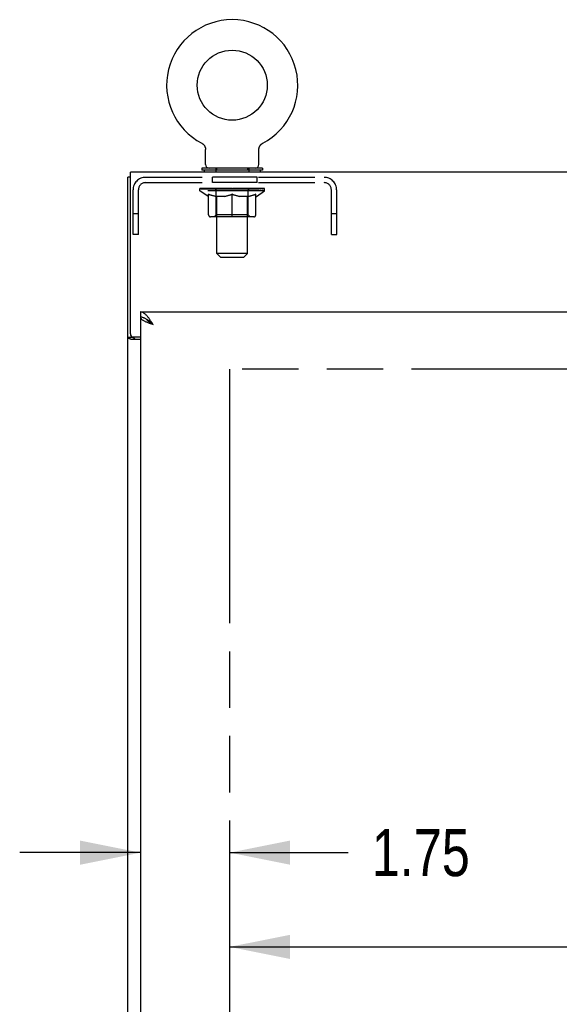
# Model space of a CAD drawing. Header units: inches. Extents: x 0 to 202, y 0 to 130.
# Tile 43 of 77: x 39 to 50, y 79 to 98. Entities that reach past the tile are written whole.
import ezdxf

# ---------------------------------------------------------------- set-up
doc = ezdxf.new("R2010")
doc.units = ezdxf.units.IN
doc.header["$LTSCALE"] = 11.091132
doc.header["$MEASUREMENT"] = 0
doc.linetypes.add('HIDDEN', pattern=[0.2, 0.1, -0.1])
doc.linetypes.add('PHANTOM', pattern=[0.8, 0.45, -0.05, 0.1, -0.05, 0.1, -0.05])
doc.layers.get('0').update_dxf_attribs({"linetype": 'CONTINUOUS'})
for name, color, linetype in [('02___PRT_ALL_AXES', 7, 'CONTINUOUS'), ('AVAILABLE_DOOR_SPACE', 7, 'CONTINUOUS'), ('DEFAULT_2', 8, 'HIDDEN'), ('DIMENSIONS', 7, 'CONTINUOUS')]:
    doc.layers.add(name, color=color, linetype=linetype)
doc.styles.get("Standard").update_dxf_attribs({"font": 'txt', "width": 0.8})
doc.dimstyles.new('DIMSTYLE_3', dxfattribs={"dimtxt": 0.925249, "dimasz": 1.186217, "dimexe": 0.09, "dimexo": 0.07, "dimgap": 0.039, "dimtad": 0, "dimtih": 1, "dimtoh": 1, "dimzin": 4, "dimdsep": 46, "dimtxsty": 'Standard', "dimblk": '_FILLED', "dimblk1": '_FILLED', "dimblk2": '_FILLED', "dimcen": 0.09, "dimadec": 0, "dimazin": 0, "dimtfac": 1, "dimtofl": 0, "dimtmove": 0, "dimatfit": 3, "dimldrblk": '_FILLED', "dimfxl": 0, "dimtolj": 1, "dimtzin": 4, "dimarcsym": 0})

# ---------------------------------------------------------------- blocks, each defined once
blk = doc.blocks.new('_FILLED')
at = {"color": 0, "linetype": 'ByBlock'}
blk.add_solid([(0, 0), (-1, 0.2), (-1, -0.2)], dxfattribs=at)
blk = doc.blocks.new('*D15')
at = {"layer": 'DIMENSIONS', "color": 2, "linetype": 'Continuous'}
for p, q in [((43.529, 79.733), (51.882, 79.733)), ((60.966, 79.733), (56.509, 79.733))]:
    blk.add_line(p, q, dxfattribs=at)
at = {"layer": 'DIMENSIONS', "color": 2, "linetype": 'Continuous', "xscale": 1.1862172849, "yscale": 1.1862172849, "zscale": 1.1862172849, "rotation": 180}
blk.add_blockref('_FILLED', (43.529, 79.733), dxfattribs=at)
at = {"layer": 'DIMENSIONS', "color": 2, "linetype": 'Continuous', "xscale": 1.1862172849, "yscale": 1.1862172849, "zscale": 1.1862172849}
blk.add_blockref('_FILLED', (60.966, 79.733), dxfattribs=at)
at = {"layer": 'DIMENSIONS', "color": 2, "linetype": 'Continuous', "insert": (54.195, 80.196), "char_height": 0.9252, "width": 3.701, "attachment_point": 2, "line_spacing_factor": 0.9}
blk.add_mtext('17.44', dxfattribs=at)
blk = doc.blocks.new('*D16')
at = {"layer": 'DIMENSIONS', "color": 2, "linetype": 'Continuous'}
for p, q in [((41.779, 81.585), (39.406, 81.585)), ((43.529, 81.585), (45.858, 81.585))]:
    blk.add_line(p, q, dxfattribs=at)
at = {"layer": 'DIMENSIONS', "color": 2, "linetype": 'Continuous', "xscale": 1.1862172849, "yscale": 1.1862172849, "zscale": 1.1862172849}
blk.add_blockref('_FILLED', (41.779, 81.585), dxfattribs=at)
at = {"layer": 'DIMENSIONS', "color": 2, "linetype": 'Continuous', "xscale": 1.1862172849, "yscale": 1.1862172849, "zscale": 1.1862172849, "rotation": 180}
blk.add_blockref('_FILLED', (43.529, 81.585), dxfattribs=at)
at = {"layer": 'DIMENSIONS', "color": 2, "linetype": 'Continuous', "insert": (46.321, 82.048), "char_height": 0.9252, "width": 2.9608, "attachment_point": 1, "line_spacing_factor": 0.9}
blk.add_mtext('1.75', dxfattribs=at)
blk = doc.blocks.new('*D19')
at = {"layer": 'DIMENSIONS', "color": 2, "linetype": 'Continuous'}
for p, q in [((50.495, 91.087), (50.495, 67.887)), ((50.495, 42.837), (50.495, 64.649))]:
    blk.add_line(p, q, dxfattribs=at)
at = {"layer": 'DIMENSIONS', "color": 2, "linetype": 'Continuous', "xscale": 1.1862172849, "yscale": 1.1862172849, "zscale": 1.1862172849}
for p, rotation in [((50.495, 91.087), 90), ((50.495, 42.837), 270)]:
    blk.add_blockref('_FILLED', p, dxfattribs=dict(at, rotation=rotation))
at = {"layer": 'DIMENSIONS', "color": 2, "linetype": 'Continuous', "insert": (50.495, 67.425), "char_height": 0.9252, "width": 3.701, "attachment_point": 2, "line_spacing_factor": 0.9}
blk.add_mtext('48.25\\Ptyp.', dxfattribs=at)

msp = doc.modelspace()

# ---------------------------------------------------------------- linework, layer by layer
at = {"color": 7, "linetype": 'Continuous'}
for p, q in [((42.981, 95.529), (42.981, 95.529)), ((42.981, 95.529), (42.985, 95.526)), ((42.982, 95.528), (42.984, 95.527)), ((42.985, 95.526), (42.99, 95.523)), ((42.99, 95.523), (42.994, 95.521)), ((42.994, 95.521), (42.999, 95.518)), ((43.003, 95.515), (43.007, 95.511)), ((43.011, 95.508), (43.014, 95.504)), ((43.018, 95.5), (43.022, 95.497)), ((43.022, 95.497), (43.025, 95.492)), ((43.025, 95.493), (43.028, 95.488)), ((43.028, 95.488), (43.031, 95.484)), ((43.031, 95.484), (43.034, 95.48)), ((43.034, 95.48), (43.037, 95.475)), ((43.037, 95.476), (43.04, 95.471)), ((43.04, 95.471), (43.042, 95.466)), ((43.042, 95.466), (43.044, 95.462)), ((43.044, 95.462), (43.046, 95.457)), ((43.046, 95.457), (43.048, 95.452)), ((43.048, 95.452), (43.05, 95.447)), ((43.05, 95.447), (43.052, 95.442)), ((43.052, 95.442), (43.053, 95.437)), ((43.053, 95.437), (43.054, 95.432)), ((43.054, 95.432), (43.055, 95.427)), ((43.055, 95.427), (43.056, 95.422)), ((43.058, 95.109), (43.058, 95.401)), ((44.104, 95.416), (44.105, 95.422)), ((44.104, 95.411), (44.104, 95.416)), ((44.104, 95.406), (44.104, 95.411)), ((44.104, 95.406), (44.104, 95.411)), ((44.104, 95.401), (44.104, 95.406)), ((44.104, 95.109), (44.104, 95.401)), ((44.105, 95.422), (44.106, 95.427)), ((44.106, 95.427), (44.107, 95.432)), ((44.107, 95.432), (44.108, 95.437)), ((44.108, 95.437), (44.109, 95.442)), ((44.109, 95.442), (44.111, 95.447)), ((44.111, 95.447), (44.113, 95.452)), ((44.113, 95.452), (44.115, 95.457)), ((44.115, 95.457), (44.117, 95.462)), ((44.117, 95.462), (44.119, 95.466)), ((44.119, 95.466), (44.121, 95.471)), ((44.121, 95.471), (44.124, 95.476)), ((44.124, 95.475), (44.127, 95.48)), ((44.127, 95.48), (44.13, 95.484)), ((44.13, 95.484), (44.133, 95.488)), ((44.133, 95.488), (44.136, 95.493)), ((44.136, 95.492), (44.14, 95.497)), ((44.139, 95.496), (44.143, 95.5)), ((44.143, 95.5), (44.147, 95.504)), ((44.147, 95.504), (44.151, 95.508)), ((44.15, 95.508), (44.154, 95.511)), ((44.154, 95.511), (44.159, 95.515)), ((44.158, 95.514), (44.163, 95.518)), ((44.163, 95.518), (44.167, 95.521)), ((44.167, 95.521), (44.171, 95.523)), ((44.171, 95.523), (44.176, 95.526)), ((44.171, 95.523), (44.173, 95.524)), ((44.176, 95.526), (44.18, 95.529)), ((44.177, 95.527), (44.179, 95.528)), ((44.18, 95.529), (44.18, 95.529)), ((42.986, 95.04), (42.986, 94.998)), ((44.176, 95.04), (42.986, 95.04)), ((44.176, 95.04), (44.176, 94.998)), ((41.581, 94.858), (41.529, 94.858)), ((44.176, 94.998), (42.986, 94.998)), ((43.031, 94.998), (43.031, 94.962)), ((44.131, 94.998), (44.131, 94.962)), ((41.779, 92.212), (41.779, 92.108)), ((41.633, 91.71), (41.529, 91.71)), ((41.633, 91.71), (41.633, 91.722))]:
    msp.add_line(p, q, dxfattribs=at)
at = {"color": 3, "linetype": 'Continuous'}
for p, q in [((41.529, 35.066), (41.529, 94.858)), ((41.581, 91.781), (41.581, 94.962)), ((89.477, 94.962), (41.581, 94.962)), ((41.779, 92.212), (64.591, 92.212)), ((41.779, 92.108), (41.779, 41.816)), ((41.779, 91.669), (41.598, 91.669)), ((41.641, 91.721), (41.779, 91.721))]:
    msp.add_line(p, q, dxfattribs=at)
at = {"color": 7, "linetype": 'Continuous'}
for points in [[(42.998, 95.518), (43.003, 95.514), (43.007, 95.511)], [(43.007, 95.511), (43.011, 95.508), (43.014, 95.504)], [(43.014, 95.504), (43.018, 95.5), (43.022, 95.496)], [(43.056, 95.422), (43.057, 95.416), (43.057, 95.411)], [(43.057, 95.416), (43.057, 95.411), (43.057, 95.406), (43.058, 95.401)], [(41.883, 92.078), (41.873, 92.083), (41.864, 92.087), (41.854, 92.092), (41.845, 92.095), (41.835, 92.099), (41.826, 92.101), (41.816, 92.104), (41.807, 92.106), (41.798, 92.107), (41.788, 92.108), (41.779, 92.108)], [(41.902, 92.066), (41.892, 92.072), (41.883, 92.078)], [(41.894, 92.071), (41.895, 92.069), (41.9, 92.063), (41.905, 92.056), (41.911, 92.05), (41.917, 92.043), (41.924, 92.037), (41.932, 92.03), (41.94, 92.024), (41.948, 92.017), (41.957, 92.011), (41.966, 92.004), (41.975, 91.998), (41.985, 91.991), (41.995, 91.985), (42.005, 91.978), (42.015, 91.972), (42.025, 91.965)], [(42.025, 91.965), (42.016, 91.974), (42.006, 91.983), (41.997, 91.991), (41.987, 92), (41.978, 92.008), (41.968, 92.016), (41.959, 92.024), (41.949, 92.032), (41.94, 92.039), (41.93, 92.046), (41.921, 92.053), (41.911, 92.06), (41.902, 92.066)], [(41.648, 91.695), (41.646, 91.696), (41.644, 91.697), (41.641, 91.699), (41.639, 91.7), (41.637, 91.701), (41.636, 91.703), (41.635, 91.704), (41.634, 91.706), (41.633, 91.707), (41.633, 91.709), (41.633, 91.71)], [(41.673, 91.669), (41.673, 91.671), (41.673, 91.673), (41.672, 91.675), (41.672, 91.677), (41.671, 91.679), (41.67, 91.68), (41.669, 91.682), (41.667, 91.683), (41.666, 91.685), (41.664, 91.686), (41.662, 91.688), (41.66, 91.689), (41.658, 91.69), (41.656, 91.691), (41.653, 91.693), (41.648, 91.695)]]:
    msp.add_lwpolyline(points, dxfattribs=at)
at = {"color": 3, "linetype": 'Continuous'}
for points in [[(41.93, 92.105), (41.921, 92.117), (41.911, 92.129), (41.902, 92.14), (41.892, 92.15), (41.883, 92.159), (41.873, 92.168), (41.864, 92.176), (41.854, 92.184), (41.845, 92.19), (41.835, 92.196), (41.826, 92.201), (41.816, 92.205), (41.807, 92.208), (41.798, 92.21), (41.788, 92.211), (41.779, 92.212)], [(41.779, 92.108), (41.779, 92.102), (41.78, 92.097), (41.783, 92.091), (41.786, 92.086), (41.79, 92.081), (41.795, 92.075), (41.8, 92.07), (41.807, 92.064), (41.814, 92.059), (41.822, 92.053), (41.831, 92.048), (41.841, 92.042), (41.851, 92.037), (41.862, 92.031), (41.873, 92.026)], [(41.873, 92.026), (41.885, 92.02), (41.898, 92.015), (41.91, 92.009), (41.924, 92.004), (41.938, 91.998), (41.952, 91.993), (41.966, 91.987), (41.981, 91.982), (41.995, 91.976), (42.025, 91.965)], [(42.025, 91.965), (42.016, 91.98), (42.006, 91.995), (41.997, 92.01), (41.987, 92.024), (41.978, 92.039), (41.968, 92.053), (41.959, 92.067), (41.949, 92.08), (41.94, 92.093), (41.93, 92.105)], [(41.563, 91.684), (41.559, 91.686), (41.556, 91.687), (41.553, 91.688), (41.549, 91.689), (41.546, 91.691), (41.544, 91.692), (41.541, 91.693), (41.539, 91.695), (41.536, 91.697), (41.534, 91.698), (41.533, 91.7), (41.532, 91.701), (41.53, 91.703), (41.53, 91.705), (41.529, 91.706), (41.529, 91.708), (41.529, 91.71)], [(41.598, 91.669), (41.597, 91.671), (41.594, 91.672), (41.592, 91.674), (41.589, 91.675), (41.586, 91.677), (41.582, 91.678), (41.578, 91.679), (41.575, 91.681), (41.563, 91.684)]]:
    msp.add_lwpolyline(points, dxfattribs=at)
at = {"color": 7, "linetype": 'Continuous'}
msp.add_circle((43.581, 96.668), 0.688, dxfattribs=at)
for centre, radius, start, end in [((43.581, 96.668), 1.288, 297.7005, 242.2995), ((43.127, 95.109), 0.069, 180, 270), ((44.035, 95.109), 0.069, 270, 360)]:
    msp.add_arc(centre, radius, start, end, dxfattribs=at)
at = {"color": 3, "linetype": 'Continuous'}
msp.add_arc((41.641, 91.781), 0.06, 180, 270, dxfattribs=at)
at = {"layer": '02___PRT_ALL_AXES', "color": 8, "linetype": 'HIDDEN'}
for p, q in [((43.195, 94.754), (43.195, 94.858)), ((44.07, 94.858), (43.195, 94.858)), ((44.07, 94.754), (44.07, 94.858)), ((44.07, 94.754), (43.195, 94.754))]:
    msp.add_line(p, q, dxfattribs=at)
at = {"layer": 'AVAILABLE_DOOR_SPACE', "color": 4, "linetype": 'PHANTOM'}
for p, q in [((43.529, 91.087), (43.529, 42.837)), ((60.966, 91.087), (43.529, 91.087))]:
    msp.add_line(p, q, dxfattribs=at)
at = {"layer": 'DEFAULT_2', "color": 8, "linetype": 'HIDDEN'}
for p, q in [((42.981, 95.529), (42.981, 95.529)), ((42.988, 95.524), (42.99, 95.523)), ((43.256, 95.04), (43.256, 94.962)), ((43.906, 95.04), (43.906, 94.962)), ((41.879, 94.858), (45.386, 94.858)), ((43.281, 93.359), (43.281, 95.005)), ((43.881, 93.359), (43.881, 95.005)), ((41.879, 94.754), (45.386, 94.754)), ((42.947, 94.593), (42.947, 94.64)), ((42.957, 94.633), (42.957, 94.64)), ((42.966, 94.63), (42.966, 94.633)), ((42.966, 94.63), (44.196, 94.63)), ((42.974, 94.63), (42.974, 94.633)), ((42.975, 94.63), (42.975, 94.633)), ((42.985, 94.633), (42.985, 94.64)), ((43.002, 94.63), (43.002, 94.633)), ((43.004, 94.63), (43.004, 94.633)), ((43.032, 94.633), (43.032, 94.64)), ((43.047, 94.63), (43.047, 94.633)), ((43.049, 94.63), (43.049, 94.633)), ((43.254, 94.633), (43.052, 94.633)), ((43.095, 94.633), (43.095, 94.64)), ((43.097, 94.63), (43.097, 94.633)), ((43.098, 94.63), (43.098, 94.633)), ((43.101, 94.63), (43.101, 94.633)), ((43.108, 94.63), (43.108, 94.633)), ((43.108, 94.63), (43.108, 94.633)), ((43.111, 94.63), (43.111, 94.633)), ((43.115, 94.63), (43.115, 94.634)), ((43.119, 94.63), (43.119, 94.633)), ((43.133, 94.63), (43.133, 94.633)), ((43.151, 94.63), (43.151, 94.633)), ((43.152, 94.63), (43.152, 94.636)), ((43.172, 94.63), (43.172, 94.633)), ((43.172, 94.63), (43.172, 94.633)), ((43.173, 94.633), (43.173, 94.64)), ((43.183, 94.63), (43.183, 94.633)), ((43.187, 94.63), (43.187, 94.633)), ((43.197, 94.63), (43.197, 94.633)), ((43.208, 94.63), (43.208, 94.637)), ((43.223, 94.63), (43.223, 94.633)), ((43.226, 94.63), (43.226, 94.633)), ((43.254, 94.63), (43.254, 94.633)), ((43.321, 94.633), (43.259, 94.633)), ((43.264, 94.633), (43.264, 94.64)), ((43.271, 94.63), (43.271, 94.633)), ((43.275, 94.63), (43.275, 94.633)), ((43.281, 94.63), (43.281, 94.638)), ((43.286, 94.63), (43.286, 94.633)), ((43.296, 94.63), (43.296, 94.633)), ((43.321, 94.63), (43.321, 94.633)), ((43.396, 94.633), (43.336, 94.633)), ((43.357, 94.63), (43.357, 94.633)), ((43.364, 94.633), (43.364, 94.64)), ((43.368, 94.63), (43.368, 94.633)), ((43.37, 94.63), (43.37, 94.639)), ((43.373, 94.63), (43.373, 94.633)), ((43.38, 94.63), (43.38, 94.633)), ((43.396, 94.63), (43.396, 94.633)), ((43.476, 94.633), (43.422, 94.633)), ((43.435, 94.63), (43.435, 94.633)), ((43.466, 94.633), (43.581, 94.64)), ((43.471, 94.633), (43.471, 94.64)), ((43.471, 94.633), (43.471, 94.64)), ((43.471, 94.64), (43.471, 94.64)), ((43.471, 94.63), (43.471, 94.633)), ((43.475, 94.63), (43.475, 94.633)), ((43.476, 94.63), (43.476, 94.633)), ((43.476, 94.63), (43.476, 94.633)), ((43.56, 94.633), (43.512, 94.633)), ((43.517, 94.63), (43.517, 94.633)), ((43.56, 94.63), (43.56, 94.633)), ((43.578, 94.633), (43.578, 94.633)), ((43.578, 94.63), (43.578, 94.633)), ((43.578, 94.63), (43.578, 94.633)), ((43.581, 94.633), (43.581, 94.64)), ((43.583, 94.63), (43.583, 94.633)), ((43.583, 94.63), (43.583, 94.633)), ((43.583, 94.633), (43.583, 94.633)), ((43.585, 94.633), (43.65, 94.633)), ((43.601, 94.63), (43.601, 94.633)), ((43.617, 94.633), (43.617, 94.638)), ((43.617, 94.638), (43.695, 94.633)), ((43.639, 94.633), (43.639, 94.636)), ((43.644, 94.63), (43.644, 94.633)), ((43.685, 94.63), (43.685, 94.633)), ((43.685, 94.63), (43.685, 94.633)), ((43.685, 94.633), (43.74, 94.633)), ((43.686, 94.63), (43.686, 94.633)), ((43.69, 94.633), (43.69, 94.64)), ((43.69, 94.64), (43.691, 94.64)), ((43.69, 94.63), (43.69, 94.633)), ((43.691, 94.633), (43.691, 94.64)), ((43.726, 94.63), (43.726, 94.633)), ((43.766, 94.63), (43.766, 94.633)), ((43.766, 94.633), (43.825, 94.633)), ((43.781, 94.63), (43.781, 94.633)), ((43.788, 94.63), (43.788, 94.633)), ((43.791, 94.63), (43.791, 94.639)), ((43.793, 94.63), (43.793, 94.633)), ((43.797, 94.633), (43.797, 94.64)), ((43.804, 94.63), (43.804, 94.633)), ((43.84, 94.63), (43.84, 94.633)), ((43.84, 94.633), (43.902, 94.633)), ((43.865, 94.63), (43.865, 94.633)), ((43.876, 94.63), (43.876, 94.633)), ((43.88, 94.63), (43.88, 94.638)), ((43.886, 94.63), (43.886, 94.633)), ((43.89, 94.63), (43.89, 94.633)), ((43.897, 94.633), (43.897, 94.64)), ((43.907, 94.63), (43.907, 94.633)), ((43.907, 94.633), (44.109, 94.633)), ((43.935, 94.63), (43.935, 94.633)), ((43.938, 94.63), (43.938, 94.633)), ((43.953, 94.63), (43.953, 94.637)), ((43.965, 94.63), (43.965, 94.633)), ((43.974, 94.63), (43.974, 94.633)), ((43.978, 94.63), (43.978, 94.633)), ((43.988, 94.633), (43.988, 94.64)), ((43.989, 94.63), (43.989, 94.633)), ((43.989, 94.63), (43.989, 94.633)), ((44.009, 94.63), (44.009, 94.636)), ((44.01, 94.63), (44.01, 94.633)), ((44.028, 94.63), (44.028, 94.633)), ((44.042, 94.63), (44.042, 94.633)), ((44.047, 94.63), (44.047, 94.634)), ((44.05, 94.63), (44.05, 94.633)), ((44.053, 94.63), (44.053, 94.633)), ((44.053, 94.63), (44.053, 94.633)), ((44.061, 94.63), (44.061, 94.633)), ((44.064, 94.63), (44.064, 94.633)), ((44.064, 94.63), (44.064, 94.633)), ((44.066, 94.633), (44.066, 94.64)), ((44.112, 94.63), (44.112, 94.633)), ((44.114, 94.63), (44.114, 94.633)), ((44.129, 94.633), (44.129, 94.64)), ((44.158, 94.63), (44.158, 94.633)), ((44.159, 94.63), (44.159, 94.633)), ((44.176, 94.633), (44.176, 94.64)), ((44.186, 94.63), (44.186, 94.633)), ((44.187, 94.63), (44.187, 94.633)), ((44.196, 94.63), (44.196, 94.633)), ((44.204, 94.633), (44.204, 94.64)), ((44.214, 94.593), (44.214, 94.64)), ((41.633, 93.733), (41.633, 94.611)), ((41.737, 93.733), (41.737, 94.611)), ((43.107, 94.482), (42.947, 94.593)), ((44.214, 94.593), (42.947, 94.593)), ((43.107, 94.482), (43.117, 94.482)), ((43.117, 94.119), (43.117, 94.525)), ((43.439, 94.482), (43.259, 94.482)), ((43.268, 94.121), (43.268, 94.59)), ((43.581, 94.082), (43.581, 94.525)), ((43.902, 94.482), (43.722, 94.482)), ((43.893, 94.121), (43.893, 94.59)), ((44.044, 94.119), (44.044, 94.525)), ((44.044, 94.482), (44.055, 94.482)), ((44.055, 94.482), (44.214, 94.593)), ((45.529, 93.733), (45.529, 94.611)), ((45.633, 93.733), (45.633, 94.611)), ((41.737, 94.138), (41.633, 94.138)), ((44.007, 94.082), (43.154, 94.082)), ((43.268, 94.121), (43.228, 94.082)), ((43.893, 94.121), (43.268, 94.121)), ((43.893, 94.121), (43.933, 94.082)), ((45.633, 94.138), (45.529, 94.138)), ((41.737, 93.733), (41.633, 93.733)), ((45.529, 93.733), (45.633, 93.733)), ((43.35, 93.29), (43.281, 93.359)), ((43.881, 93.359), (43.281, 93.359)), ((43.35, 93.29), (43.812, 93.29)), ((43.812, 93.29), (43.881, 93.359))]:
    msp.add_line(p, q, dxfattribs=at)
for points in [[(43.117, 94.525), (43.143, 94.515), (43.168, 94.506), (43.193, 94.498), (43.218, 94.492), (43.243, 94.486), (43.267, 94.482)], [(43.259, 94.482), (43.236, 94.486), (43.212, 94.492), (43.189, 94.499), (43.165, 94.506), (43.141, 94.515), (43.117, 94.524)], [(43.43, 94.482), (43.454, 94.486), (43.479, 94.492), (43.504, 94.499), (43.529, 94.506), (43.555, 94.515), (43.581, 94.525)], [(43.581, 94.524), (43.556, 94.514), (43.532, 94.506), (43.509, 94.498), (43.486, 94.492), (43.462, 94.486), (43.439, 94.482)], [(43.581, 94.525), (43.607, 94.515), (43.632, 94.506), (43.657, 94.499), (43.682, 94.492), (43.707, 94.486), (43.732, 94.482)], [(43.722, 94.482), (43.699, 94.486), (43.675, 94.492), (43.652, 94.498), (43.628, 94.506), (43.605, 94.514), (43.581, 94.524)], [(43.894, 94.482), (43.919, 94.486), (43.944, 94.492), (43.968, 94.499), (43.993, 94.506), (44.018, 94.515), (44.044, 94.525)], [(44.044, 94.524), (44.02, 94.515), (43.995, 94.506), (43.972, 94.498), (43.948, 94.492), (43.925, 94.486), (43.902, 94.482)]]:
    msp.add_lwpolyline(points, dxfattribs=at)
for centre, radius, start, end in [((43.246, 95.005), 0.0345, 0, 90), ((43.915, 95.005), 0.0345, 90, 180), ((41.879, 94.611), 0.246, 90, 180), ((45.386, 94.611), 0.246, 0, 90), ((41.879, 94.611), 0.142, 90, 180), ((43.228, 94.59), 0.0398, 0, 90), ((43.933, 94.59), 0.0398, 90, 180), ((45.386, 94.611), 0.142, 0, 90), ((43.154, 94.119), 0.0371, 180, 270), ((44.007, 94.119), 0.0371, 270, 360)]:
    msp.add_arc(centre, radius, start, end, dxfattribs=at)
for centre, major_axis, ratio, start_param, end_param in [((43.581, 94.64), (0.633, 0.007), 0.05963, 2.96643, 3.140963), ((42.927, 94.628), (0.198, 0), 0.060556, 0.430652, 1.470503), ((43.581, 94.64), (0.633, 0), 0.060556, -3.141593, -2.96706), ((42.927, 94.621), (0.198, 0.002), 0.05963, 1.376596, 1.469874), ((43.581, 94.64), (0.633, 0.013), 0.05688, 2.791345, 2.965878), ((42.903, 94.628), (0.198, 0.002), 0.05963, 0.25549, 1.295341), ((42.972, 94.628), (0.198, -0.002), 0.05963, 0.605815, 1.645666), ((43.581, 94.64), (0.633, -0.007), 0.05963, -2.96643, -2.791898), ((42.972, 94.621), (0.198, 0), 0.060556, 1.551758, 1.645036), ((42.903, 94.621), (0.198, 0.004), 0.05688, 1.20151, 1.294789), ((42.973, 94.624), (0.164, 0.002), 0.05963, 1.065228, 1.614276), ((42.953, 94.624), (0.164, 0.003), 0.05688, 0.890143, 1.43919), ((43.011, 94.624), (0.164, 0), 0.060556, 1.240391, 1.789438), ((43.581, 94.64), (0.633, 0.019), 0.052395, 2.616403, 2.790936), ((42.899, 94.628), (0.198, 0.004), 0.05688, 0.080405, 1.120256), ((43.034, 94.628), (0.198, -0.004), 0.05688, 0.7809, 1.820751), ((43.581, 94.64), (0.633, -0.013), 0.05688, -2.791345, -2.616812), ((43.034, 94.621), (0.198, -0.002), 0.05963, 1.72692, 1.820198), ((42.899, 94.621), (0.198, 0.006), 0.052395, 1.026568, 1.119847), ((42.952, 94.624), (0.164, 0.005), 0.052395, 0.715201, 1.264248), ((43.067, 94.624), (0.164, -0.002), 0.05963, 1.415553, 1.9646), ((43.581, 94.64), (0.633, 0.025), 0.046319, 2.441654, 2.616187), ((43.114, 94.628), (0.198, -0.006), 0.052395, 0.955842, 1.995693), ((42.916, 94.628), (0.198, 0.006), 0.052395, -0.094537, 0.945314), ((43.581, 94.64), (0.633, -0.019), 0.052395, -2.616403, -2.44187), ((43.114, 94.621), (0.198, -0.004), 0.05688, 1.902006, 1.995284), ((42.916, 94.621), (0.198, 0.008), 0.046319, 0.851819, 0.945098), ((42.971, 94.624), (0.164, 0.006), 0.046319, 0.540452, 1.089499), ((43.138, 94.624), (0.164, -0.003), 0.05688, 1.590638, 2.139686), ((43.581, 94.64), (0.633, 0.029), 0.038841, 2.267123, 2.441656), ((43.207, 94.628), (0.198, -0.008), 0.046319, 1.130591, 2.170442), ((42.954, 94.628), (0.198, 0.008), 0.046319, -0.269286, 0.770565), ((43.581, 94.64), (0.633, -0.025), 0.046319, -2.441654, -2.267121), ((43.207, 94.621), (0.198, -0.006), 0.052395, 2.076947, 2.170226), ((42.954, 94.621), (0.198, 0.009), 0.038841, 0.677289, 0.770567), ((43.008, 94.624), (0.164, 0.008), 0.038841, 0.365921, 0.914969), ((43.222, 94.624), (0.164, -0.005), 0.052395, 1.76558, 2.314627), ((43.581, 94.64), (0.633, 0.033), 0.030195, 2.09281, 2.267343), ((43.312, 94.628), (0.198, -0.009), 0.038841, 1.305122, 2.344973), ((43.581, 94.64), (0.633, -0.029), 0.038841, -2.267123, -2.092591), ((43.01, 94.628), (0.198, 0.009), 0.038841, -0.443817, 0.596034), ((43.312, 94.621), (0.198, -0.008), 0.046319, 2.251696, 2.344975), ((43.01, 94.621), (0.198, 0.01), 0.030195, 0.502975, 0.596254), ((43.062, 94.624), (0.164, 0.009), 0.030195, 0.191608, 0.740655), ((43.318, 94.624), (0.164, -0.006), 0.046319, 1.940329, 2.489376), ((43.083, 94.628), (0.198, 0.01), 0.030195, -0.61813, 0.421721), ((43.581, 94.64), (0.633, 0.036), 0.020645, 1.918687, 2.09322), ((43.425, 94.628), (0.198, -0.01), 0.030195, 1.479435, 2.519286), ((43.581, 94.64), (0.633, -0.033), 0.030195, -2.09281, -1.918277), ((43.425, 94.621), (0.198, -0.009), 0.038841, 2.426227, 2.519505), ((43.083, 94.621), (0.198, 0.011), 0.020645, 0.328852, 0.422131), ((43.132, 94.624), (0.164, 0.009), 0.020645, 0.017485, 0.566532), ((43.421, 94.624), (0.164, -0.008), 0.038841, 2.11486, 2.663907), ((43.172, 94.628), (0.198, 0.011), 0.020645, -0.792253, 0.247598), ((43.581, 94.64), (0.633, 0.038), 0.010478, 1.744704, 1.919237), ((43.542, 94.628), (0.198, -0.011), 0.020645, 1.653558, 2.693409), ((43.581, 94.64), (0.633, -0.036), 0.020645, -1.918687, -1.744154), ((43.542, 94.621), (0.198, -0.01), 0.030195, 2.60054, 2.693819), ((43.172, 94.621), (0.198, 0.012), 0.010478, 0.154869, 0.248148), ((43.216, 94.624), (0.164, 0.01), 0.010478, 6.126688, 6.675735), ((43.529, 94.624), (0.164, -0.009), 0.030195, 2.289173, 2.83822), ((43.273, 94.628), (0.198, 0.012), 0.010478, -0.966236, -0.000846), ((43.661, 94.628), (0.198, -0.012), 0.010478, 1.827541, 2.867392), ((43.581, 94.64), (0.633, -0.038), 0.010478, 4.538481, 4.720178), ((43.661, 94.621), (0.198, -0.011), 0.020645, 2.774664, 2.867942), ((43.639, 94.624), (0.164, -0.009), 0.020645, 2.463296, 3.012344), ((43.5, 94.628), (0.198, 0.012), 0.010478, 0.274201, 1.314052), ((43.414, 94.624), (0.164, 0.01), 0.010478, -0.000483, 0.504314), ((43.383, 94.621), (0.198, 0.012), 0.010478, 0.099668, 0.192946), ((43.581, 94.64), (0.633, 0.038), 0.010478, -1.571421, -1.396888), ((43.747, 94.624), (0.164, -0.01), 0.010478, 2.637279, 3.14189), ((43.778, 94.621), (0.198, -0.012), 0.010478, 2.74231, 2.948646), ((43.619, 94.628), (0.198, 0.011), 0.020645, 0.448184, 1.488034), ((43.522, 94.624), (0.164, 0.009), 0.020645, 0.129249, 0.678296), ((43.5, 94.621), (0.198, 0.011), 0.020645, 0.273651, 0.366929), ((43.888, 94.628), (0.198, -0.012), 0.010478, -3.140747, -2.175357), ((43.581, 94.64), (0.633, 0.036), 0.020645, -1.397439, -1.222906), ((43.581, 94.64), (0.633, -0.038), 0.010478, 1.222355, 1.396888), ((43.736, 94.628), (0.198, 0.01), 0.030195, 0.622307, 1.662158), ((43.632, 94.624), (0.164, 0.009), 0.030195, 0.303372, 0.852419), ((43.945, 94.624), (0.164, -0.01), 0.010478, 2.749043, 3.29809), ((43.989, 94.628), (0.198, -0.011), 0.020645, 2.893995, 3.933846), ((43.619, 94.621), (0.198, 0.01), 0.030195, 0.447774, 0.541052), ((43.989, 94.621), (0.198, -0.012), 0.010478, 2.893445, 2.986723), ((43.581, 94.64), (0.633, 0.033), 0.030195, -1.223315, -1.048783), ((43.581, 94.64), (0.633, -0.036), 0.020645, 1.048373, 1.222906), ((43.849, 94.628), (0.198, 0.009), 0.038841, 0.79662, 1.836471), ((43.74, 94.624), (0.164, 0.008), 0.038841, 0.477686, 1.026733), ((44.029, 94.624), (0.164, -0.009), 0.020645, 2.57506, 3.124108), ((44.078, 94.628), (0.198, -0.01), 0.030195, 2.719872, 3.759723), ((43.954, 94.628), (0.198, 0.008), 0.046319, 0.971151, 2.011002), ((43.736, 94.621), (0.198, 0.009), 0.038841, 0.622087, 0.715366), ((44.078, 94.621), (0.198, -0.011), 0.020645, 2.719462, 2.812741), ((43.581, 94.64), (0.633, 0.029), 0.038841, -1.049002, -0.874469), ((43.581, 94.64), (0.633, -0.033), 0.030195, 0.87425, 1.048783), ((43.843, 94.624), (0.164, 0.006), 0.046319, 0.652216, 1.201263), ((44.048, 94.628), (0.198, 0.006), 0.052395, 1.1459, 2.185751), ((44.099, 94.624), (0.164, -0.009), 0.030195, 2.400937, 2.949985), ((44.151, 94.628), (0.198, -0.009), 0.038841, 2.545558, 3.585409), ((43.939, 94.624), (0.164, 0.005), 0.052395, 0.826965, 1.376012), ((43.849, 94.621), (0.198, 0.008), 0.046319, 0.796618, 0.889896), ((44.151, 94.621), (0.198, -0.01), 0.030195, 2.545339, 2.638617), ((44.127, 94.628), (0.198, 0.004), 0.05688, 1.320842, 2.360692), ((43.581, 94.64), (0.633, 0.025), 0.046319, -0.874471, -0.699939), ((43.581, 94.64), (0.633, -0.029), 0.038841, 0.699936, 0.874469), ((44.208, 94.628), (0.198, -0.008), 0.046319, 2.371028, 3.410879), ((44.153, 94.624), (0.164, -0.008), 0.038841, 2.226624, 2.775671), ((44.189, 94.628), (0.198, 0.002), 0.05963, 1.495927, 2.535778), ((44.023, 94.624), (0.164, 0.003), 0.05688, 1.001907, 1.550954), ((44.245, 94.628), (0.198, -0.006), 0.052395, 2.196279, 3.23613), ((44.19, 94.624), (0.164, -0.006), 0.046319, 2.052093, 2.601141), ((43.954, 94.621), (0.198, 0.006), 0.052395, 0.971367, 1.064645), ((44.208, 94.621), (0.198, -0.009), 0.038841, 2.371026, 2.464304), ((44.234, 94.628), (0.198, 0), 0.060556, 1.671089, 2.71094), ((44.262, 94.628), (0.198, -0.004), 0.05688, 2.021337, 3.061188), ((43.581, 94.64), (0.633, 0.019), 0.052395, -0.699723, -0.52519), ((43.581, 94.64), (0.633, -0.025), 0.046319, 0.525406, 0.699939), ((44.258, 94.628), (0.198, -0.002), 0.05963, 1.846251, 2.886102), ((44.095, 94.624), (0.164, 0.002), 0.05963, 1.176993, 1.72604), ((44.209, 94.624), (0.164, -0.005), 0.052395, 1.877344, 2.426392), ((44.15, 94.624), (0.164, 0), 0.060556, 1.352155, 1.901202), ((44.208, 94.624), (0.164, -0.003), 0.05688, 1.702402, 2.25145), ((44.188, 94.624), (0.164, -0.002), 0.05963, 1.527317, 2.076364), ((44.048, 94.621), (0.198, 0.004), 0.05688, 1.146309, 1.239587), ((44.245, 94.621), (0.198, -0.008), 0.046319, 2.196495, 2.289773), ((43.581, 94.64), (0.633, 0.013), 0.05688, -0.524781, -0.350248), ((43.581, 94.64), (0.633, -0.019), 0.052395, 0.350657, 0.52519), ((44.127, 94.621), (0.198, 0.002), 0.05963, 1.321394, 1.414673), ((44.262, 94.621), (0.198, -0.006), 0.052395, 2.021746, 2.115024), ((43.581, 94.64), (0.633, 0.007), 0.05963, -0.349695, -0.175162), ((43.581, 94.64), (0.633, -0.013), 0.05688, 0.175715, 0.350248), ((44.189, 94.621), (0.198, 0), 0.060556, 1.496556, 1.589835), ((44.258, 94.621), (0.198, -0.004), 0.05688, 1.846804, 1.940083), ((44.234, 94.621), (0.198, -0.002), 0.05963, 1.671719, 1.764997), ((43.581, 94.64), (0.633, 0), 0.060556, -0.174533, 0), ((43.581, 94.64), (0.633, -0.007), 0.05963, 0.000629, 0.175162)]:
    msp.add_ellipse(centre, major_axis=major_axis, ratio=ratio, start_param=start_param, end_param=end_param, dxfattribs=at)

# ---------------------------------------------------------------- dimensions: what is measured, and where the dimension line sits
at = {"layer": 'DIMENSIONS', "color": 2, "linetype": 'Continuous'}
dim = msp.add_linear_dim(base=(41.779, 81.585), p1=(43.529, 91.087), p2=(41.779, 68.746), angle=180, dimstyle='DIMSTYLE_3', dxfattribs=at)
dim.commit()
dim.dimension.update_dxf_attribs({"geometry": '*D16', "text_midpoint": (47.801, 81.585), "dimtype": 160})
dim = msp.add_linear_dim(base=(60.966, 79.733), p1=(43.529, 91.087), p2=(60.966, 91.087), dimstyle='DIMSTYLE_3', dxfattribs=at)
dim.commit()
dim.dimension.update_dxf_attribs({"geometry": '*D15', "text_midpoint": (54.195, 79.733), "dimtype": 160})
dim = msp.add_linear_dim(base=(50.495, 42.837), p1=(60.966, 91.087), p2=(60.966, 42.837), angle=270, text='<>\\Ptyp.', dimstyle='DIMSTYLE_3', dxfattribs=at)
dim.commit()
dim.dimension.update_dxf_attribs({"geometry": '*D19', "text_midpoint": (50.495, 66.268), "dimtype": 160})

doc.saveas('drawing.dxf')
